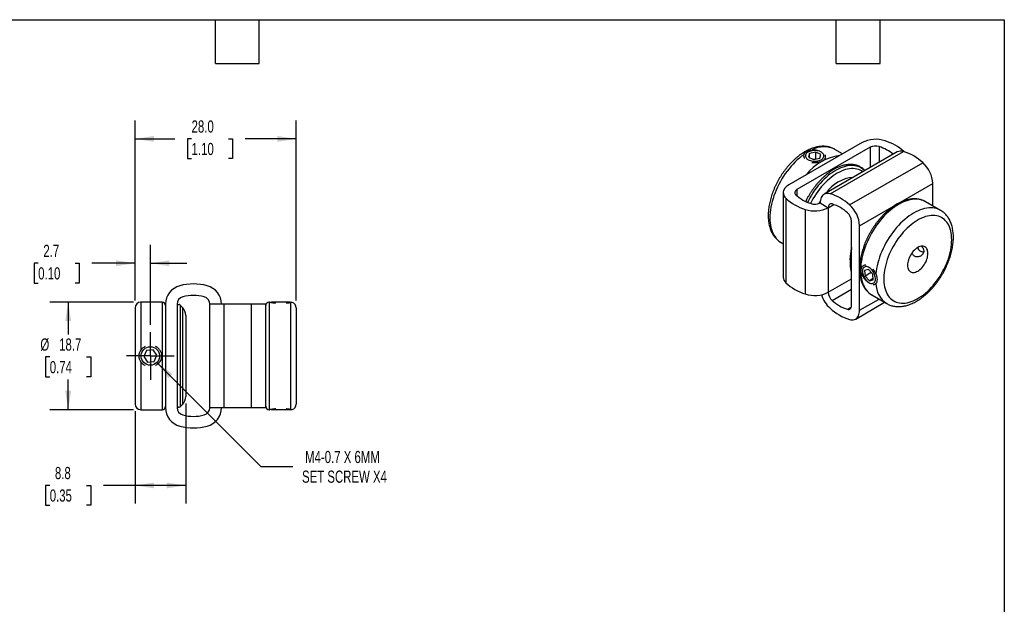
# Model space of a CAD drawing. Header units: millimetres. Extents: x 6 to 273, y 6 to 210.
# Tile 3 of 3: x 102 to 273, y 108 to 210. Entities that reach past the tile are written whole.
import ezdxf

# ---------------------------------------------------------------- set-up
doc = ezdxf.new("R2010")
doc.units = ezdxf.units.MM
doc.linetypes.add('SLD-Center', pattern=[19.05, 15.24, -1.27, 1.27, -1.27])
doc.linetypes.add('SLD-Solid', pattern=[0])
doc.layers.add('CENTER', color=40, linetype='SLD-Center')
doc.layers.add('DIMENSIONS', color=140, linetype='SLD-Solid', lineweight=25)
doc.layers.add('TEXT', color=140, linetype='SLD-Solid', lineweight=25)
doc.styles.add('SLDTEXTSTYLE0', font='TXT', dxfattribs={"width": 0.7})
doc.dimstyles.new('SLDDIMSTYLE0', dxfattribs={"dimtxt": 2.158008, "dimasz": 3.302, "dimexe": 0, "dimexo": 0.0625, "dimgap": 0.539502, "dimtad": 0, "dimtih": 1, "dimtoh": 1, "dimdec": 1, "dimrnd": 1e-09, "dimzin": 12, "dimdsep": 46, "dimtxsty": 'SLDTEXTSTYLE0', "dimsah": 1, "dimcen": 0.09, "dimadec": 0, "dimazin": 3, "dimtfac": 1, "dimtdec": 1, "dimtmove": 0, "dimatfit": 0, "dimfxl": 0, "dimfrac": 2, "dimtolj": 1, "dimtzin": 12, "dimarcsym": 0})
doc.dimstyles.new('SLDDIMSTYLE1', dxfattribs={"dimtxt": 2.158008, "dimasz": 3.302, "dimexe": 0, "dimexo": 0.0625, "dimgap": 0.539502, "dimtad": 0, "dimtih": 1, "dimtoh": 1, "dimdec": 1, "dimrnd": 1e-09, "dimzin": 12, "dimdsep": 46, "dimtxsty": 'SLDTEXTSTYLE0', "dimsah": 1, "dimcen": 0.09, "dimadec": 0, "dimazin": 3, "dimtfac": 1, "dimtdec": 1, "dimtofl": 0, "dimtmove": 0, "dimatfit": 3, "dimfxl": 0, "dimfrac": 2, "dimtolj": 1, "dimtzin": 12, "dimarcsym": 0})
doc.dimstyles.new('SLDDIMSTYLE3', dxfattribs={"dimtxt": 2.158008, "dimasz": 3.302, "dimexe": 0, "dimexo": 0.0625, "dimgap": 0.539502, "dimtad": 0, "dimtih": 1, "dimtoh": 1, "dimdec": 1, "dimrnd": 1e-09, "dimzin": 12, "dimdsep": 46, "dimtxsty": 'SLDTEXTSTYLE0', "dimsah": 1, "dimcen": 0, "dimadec": 0, "dimazin": 3, "dimtfac": 1, "dimtdec": 1, "dimtofl": 0, "dimtmove": 0, "dimatfit": 3, "dimfxl": 0, "dimfrac": 2, "dimtolj": 1, "dimtzin": 12, "dimarcsym": 0})
doc.dimstyles.new('SLDDIMSTYLE4', dxfattribs={"dimtxt": 2.158008, "dimasz": 3.302, "dimexe": 0, "dimexo": 0.0625, "dimgap": 0.539502, "dimtad": 0, "dimtih": 1, "dimtoh": 1, "dimdec": 1, "dimrnd": 1e-09, "dimzin": 4, "dimdsep": 46, "dimtxsty": 'SLDTEXTSTYLE0', "dimsah": 1, "dimcen": 0.09, "dimadec": 0, "dimazin": 1, "dimtfac": 1, "dimtdec": 1, "dimtofl": 0, "dimtmove": 0, "dimatfit": 3, "dimfxl": 0, "dimfrac": 2, "dimtolj": 1, "dimtzin": 12, "dimarcsym": 0})

# ---------------------------------------------------------------- blocks, each defined once
blk = doc.blocks.new('_D_4')
at = {"layer": 'DIMENSIONS'}
for p, q in [((125.74, 149.97), (143.82, 131.89)), ((143.82, 131.89), (149.38, 131.89))]:
    blk.add_line(p, q, dxfattribs=at)
blk.add_solid([(125.74, 149.97), (127.72, 147.27), (128.43, 147.99)], dxfattribs=at)
at = {"layer": 'DIMENSIONS', "char_height": 2.1167, "attachment_point": 1, "style": 'SLDTEXTSTYLE0'}
for s, insert in [('M4-0.7 X 6MM', (151.49, 134.61)), ('SET SCREW X4', (150.96, 131.19))]:
    blk.add_mtext(s, dxfattribs=dict(at, insert=insert))
blk = doc.blocks.new('_D_5')
at = {"layer": 'DIMENSIONS'}
for p, q in [((121.94, 160.73), (121.94, 192.02)), ((149.94, 160.73), (149.94, 192.02)), ((121.94, 188.84), (128.83, 188.84)), ((131.76, 188.84), (131.03, 188.84)), ((131.03, 188.84), (131.03, 185.41)), ((138.17, 188.84), (138.89, 188.84)), ((138.89, 188.84), (138.89, 185.41)), ((149.94, 188.84), (141.09, 188.84)), ((131.03, 185.41), (131.76, 185.41)), ((138.89, 185.41), (138.17, 185.41))]:
    blk.add_line(p, q, dxfattribs=at)
for points in [[(121.94, 188.84), (125.25, 188.33), (125.25, 189.35)], [(149.94, 188.84), (146.64, 189.35), (146.64, 188.33)]]:
    blk.add_solid(points, dxfattribs=at)
at = {"layer": 'DIMENSIONS', "char_height": 2.117, "attachment_point": 1, "style": 'SLDTEXTSTYLE0'}
for s, insert in [('28.0', (131.76, 192.05)), ('1.10', (131.76, 188.14))]:
    blk.add_mtext(s, dxfattribs=dict(at, insert=insert))
blk = doc.blocks.new('_D_6')
at = {"layer": 'DIMENSIONS'}
for p, q in [((130.74, 142.82), (130.74, 125.44)), ((121.94, 141.49), (121.94, 125.44)), ((107.1, 128.61), (106.38, 128.61)), ((106.38, 128.61), (106.38, 125.18)), ((113.51, 128.61), (114.24, 128.61)), ((114.24, 128.61), (114.24, 125.18)), ((121.94, 128.61), (116.44, 128.61)), ((130.74, 128.61), (121.94, 128.61)), ((106.38, 125.18), (107.1, 125.18)), ((114.24, 125.18), (113.51, 125.18))]:
    blk.add_line(p, q, dxfattribs=at)
for points in [[(121.94, 128.61), (125.25, 128.1), (125.25, 129.12)], [(130.74, 128.61), (127.44, 129.12), (127.44, 128.1)]]:
    blk.add_solid(points, dxfattribs=at)
at = {"layer": 'DIMENSIONS', "char_height": 2.117, "attachment_point": 1, "style": 'SLDTEXTSTYLE0'}
for s, insert in [('8.8', (108, 131.82)), ('0.35', (107.1, 127.91))]:
    blk.add_mtext(s, dxfattribs=dict(at, insert=insert))
blk = doc.blocks.new('_D_7')
at = {"layer": 'DIMENSIONS'}
for p, q in [((121.94, 160.73), (121.94, 170.4)), ((124.59, 156.54), (124.59, 170.4)), ((105.09, 167.22), (104.37, 167.22)), ((104.37, 167.22), (104.37, 163.79)), ((111.51, 167.22), (112.23, 167.22)), ((112.23, 167.22), (112.23, 163.79)), ((121.94, 167.22), (114.43, 167.22)), ((124.59, 167.22), (130.94, 167.22)), ((104.37, 163.79), (105.09, 163.79)), ((112.23, 163.79), (111.51, 163.79))]:
    blk.add_line(p, q, dxfattribs=at)
for points in [[(121.94, 167.22), (118.64, 167.73), (118.64, 166.71)], [(124.59, 167.22), (127.9, 166.71), (127.9, 167.73)]]:
    blk.add_solid(points, dxfattribs=at)
at = {"layer": 'DIMENSIONS', "char_height": 2.117, "attachment_point": 1, "style": 'SLDTEXTSTYLE0'}
for s, insert in [('2.7', (105.99, 170.43)), ('0.10', (105.09, 166.52))]:
    blk.add_mtext(s, dxfattribs=dict(at, insert=insert))
blk = doc.blocks.new('_D_8')
at = {"layer": 'DIMENSIONS'}
for p, q in [((121.67, 160.46), (107.13, 160.46)), ((110.31, 160.46), (110.31, 154.85)), ((107.1, 150.93), (106.38, 150.93)), ((106.38, 150.93), (106.38, 147.5)), ((113.51, 150.93), (114.24, 150.93)), ((114.24, 150.93), (114.24, 147.5)), ((106.38, 147.5), (107.1, 147.5)), ((114.24, 147.5), (113.51, 147.5)), ((110.31, 141.76), (110.31, 147.02)), ((121.67, 141.76), (107.13, 141.76))]:
    blk.add_line(p, q, dxfattribs=at)
for points in [[(110.31, 160.46), (109.8, 157.16), (110.82, 157.16)], [(110.31, 141.76), (110.82, 145.06), (109.8, 145.06)]]:
    blk.add_solid(points, dxfattribs=at)
at = {"layer": 'DIMENSIONS', "char_height": 2.117, "attachment_point": 1, "style": 'SLDTEXTSTYLE0'}
for s, insert in [('%%c', (105.47, 154.15)), ('18.7', (108.73, 154.15)), ('0.74', (107.1, 150.23))]:
    blk.add_mtext(s, dxfattribs=dict(at, insert=insert))
blk = doc.blocks.new('SW_CENTERMARKSYMBOL_2')
at = {"layer": 'CENTER', "color": 0}
for p, q in [((0, 2.54), (0, 4.161)), ((0, 0), (0, 2.54)), ((-2.54, 0), (-4.161, 0)), ((0, 0), (-2.54, 0)), ((0, 0), (0, -2.54)), ((0, 0), (2.54, 0)), ((2.54, 0), (4.161, 0)), ((0, -2.54), (0, -4.161))]:
    blk.add_line(p, q, dxfattribs=at)

msp = doc.modelspace()

# ---------------------------------------------------------------- linework, layer by layer
for p, q in [((248.31, 188.19), (235.59, 180.84)), ((249.73, 187.38), (237, 180.03)), ((242.77, 179.3), (255.5, 186.65)), ((243.58, 187.02), (243.57, 187.03)), ((244.94, 186.24), (243.58, 187.02)), ((249.73, 187.38), (249.73, 183.84)), ((251.3, 187.49), (251.3, 184.75)), ((239.18, 186.31), (239, 185.65)), ((239, 185.65), (239.89, 185.23)), ((240.26, 186.54), (239.18, 186.31)), ((239.18, 185.56), (239.18, 186.31)), ((240.26, 185.32), (239.88, 185.23)), ((239.89, 185.23), (240.97, 185.46)), ((241.16, 186.12), (240.26, 186.54)), ((240.26, 185.32), (240.26, 186.54)), ((240.28, 185.31), (240.26, 185.32)), ((240.97, 185.46), (241.16, 186.12)), ((254.44, 186.56), (241.71, 179.21)), ((246.15, 177.35), (258.88, 184.7)), ((237, 180.03), (237, 178.93)), ((247.89, 173.74), (260.62, 181.09)), ((260.62, 177.19), (260.62, 181.09)), ((234.62, 179.5), (234.62, 164.8)), ((235.07, 178.54), (235.07, 163.84)), ((238.45, 176.59), (238.45, 161.89)), ((241.03, 177.7), (242.44, 176.88)), ((242.44, 176.88), (243.4, 177.43)), ((242.44, 176.88), (242.44, 162.19)), ((259.35, 177.92), (259.33, 177.93)), ((261.97, 176.41), (259.35, 177.92)), ((246.48, 159.86), (246.48, 174.56)), ((247.89, 159.04), (247.89, 173.74)), ((234.23, 170.83), (234.62, 170.6)), ((234.23, 170.83), (234.24, 170.82)), ((246.23, 167.81), (246.23, 167.48)), ((258.5, 169.33), (258.76, 169.18)), ((249.43, 166.15), (248.77, 165.99)), ((250.18, 165.34), (249.43, 166.15)), ((242.44, 162.19), (246.48, 164.51)), ((248.77, 165.99), (248.85, 165)), ((249.91, 165.61), (248.85, 165)), ((248.85, 165), (249.6, 164.18)), ((250.24, 164.56), (249.6, 164.18)), ((249.6, 164.18), (250.26, 164.35)), ((249.91, 165.63), (249.91, 165.61)), ((249.91, 165.61), (250.18, 165.32)), ((250.26, 164.35), (250.18, 165.34)), ((243.13, 160.76), (246.48, 162.7)), ((247.89, 159.04), (251.27, 160.99)), ((250, 161.72), (252.62, 160.21)), ((121.94, 159.46), (121.94, 142.76)), ((126.64, 160.46), (122.94, 160.46)), ((122.94, 160.46), (122.94, 152.14)), ((126.64, 160.46), (126.64, 141.76)), ((127.24, 160.11), (127.24, 142.11)), ((129.24, 160.11), (129.24, 142.11)), ((130.16, 159.55), (129.76, 159.95)), ((129.76, 159.95), (129.76, 142.27)), ((130.16, 159.55), (130.16, 142.68)), ((134.94, 142.11), (134.94, 160.11)), ((137.41, 160.11), (134.94, 160.11)), ((137.41, 142.11), (137.41, 160.11)), ((142.18, 160.11), (137.41, 160.11)), ((142.18, 142.11), (142.18, 160.11)), ((144.64, 160.11), (142.18, 160.11)), ((144.64, 142.11), (144.64, 160.11)), ((145.3, 160.46), (145.24, 160.46)), ((145.24, 160.46), (145.24, 141.76)), ((145.68, 160.46), (145.6, 160.41)), ((146.36, 160.46), (145.68, 160.46)), ((148.9, 160.46), (146.36, 160.46)), ((148.99, 160.41), (148.9, 160.46)), ((148.94, 160.41), (148.94, 141.82)), ((149.94, 159.46), (149.94, 142.76)), ((245.79, 159.23), (246.44, 159.61)), ((247.21, 157.53), (252.23, 160.44)), ((130.74, 158.13), (130.74, 144.09)), ((123.92, 152.05), (123.45, 151)), ((123.45, 151), (124.12, 150.06)), ((125.07, 152.16), (123.92, 152.05)), ((125.74, 151.23), (125.07, 152.16)), ((125.27, 150.17), (125.74, 151.23)), ((122.94, 150.09), (122.94, 141.76)), ((124.12, 150.06), (125.27, 150.17)), ((129.76, 142.27), (130.16, 142.68)), ((137.41, 142.11), (134.94, 142.11)), ((142.18, 142.11), (137.41, 142.11)), ((144.64, 142.11), (142.18, 142.11)), ((122.94, 141.76), (126.64, 141.76)), ((145.24, 141.76), (145.3, 141.76)), ((145.6, 141.81), (145.68, 141.76)), ((146.36, 141.76), (145.68, 141.76)), ((148.9, 141.76), (146.36, 141.76)), ((148.9, 141.76), (148.99, 141.81))]:
    msp.add_line(p, q)
at = {"flags": 128}
for points in [[(238.49, 186.04), (238.47, 185.91), (238.48, 185.78), (238.52, 185.65), (238.59, 185.53), (238.69, 185.41), (238.82, 185.3), (238.97, 185.21), (239.15, 185.13), (239.34, 185.06), (239.54, 185.01), (239.76, 184.97), (239.98, 184.96), (240.21, 184.96), (240.43, 184.98), (240.64, 185.02), (240.85, 185.07), (241.04, 185.14), (241.21, 185.22), (241.36, 185.32), (241.48, 185.43), (241.58, 185.55), (241.64, 185.67), (241.68, 185.8), (241.68, 185.93), (241.66, 186.06), (241.6, 186.18), (241.51, 186.3), (241.4, 186.41), (241.26, 186.52), (241.1, 186.6), (240.91, 186.68), (240.71, 186.74), (240.5, 186.78), (240.28, 186.81), (240.06, 186.82), (239.83, 186.8), (239.61, 186.78), (239.4, 186.73), (239.21, 186.67), (239.03, 186.59), (238.87, 186.5), (238.73, 186.4), (238.62, 186.28), (238.54, 186.16), (238.49, 186.04)], [(238.18, 186.09), (237.8, 185.81), (237.42, 185.5), (237.05, 185.18), (236.68, 184.83), (236.32, 184.46), (235.97, 184.07), (235.63, 183.66), (235.3, 183.24), (234.98, 182.8), (234.68, 182.35), (234.39, 181.89), (234.12, 181.41), (233.86, 180.93), (233.62, 180.45), (233.39, 179.95), (233.19, 179.46), (233.01, 178.96), (232.84, 178.46), (232.7, 177.96), (232.58, 177.47), (232.48, 176.98), (232.4, 176.5), (232.34, 176.02), (232.31, 175.56), (232.3, 175.11), (232.31, 174.67), (232.34, 174.24), (232.4, 173.83), (232.48, 173.44), (232.58, 173.07), (232.7, 172.72), (232.84, 172.39), (233.01, 172.08), (233.19, 171.79), (233.39, 171.53), (233.62, 171.29), (233.86, 171.08), (234.12, 170.9), (234.23, 170.83)], [(248.79, 183.3), (248.69, 183.39), (248.46, 183.59), (248.21, 183.76), (247.94, 183.9), (247.66, 184.02), (247.37, 184.11), (247.06, 184.17), (246.74, 184.21), (246.41, 184.21), (246.07, 184.19), (245.73, 184.14), (245.37, 184.06), (245.01, 183.95), (244.65, 183.81), (244.28, 183.65), (243.91, 183.46), (243.54, 183.25), (243.17, 183.01), (242.8, 182.75), (242.44, 182.46), (242.08, 182.15), (241.72, 181.82), (241.38, 181.48), (241.04, 181.11), (240.71, 180.72), (240.39, 180.32), (240.08, 179.9), (239.79, 179.47), (239.51, 179.03), (239.24, 178.58), (238.99, 178.12), (238.84, 177.82)], [(248.48, 183.12), (248.48, 183.12), (248.23, 183.29), (247.97, 183.42), (247.69, 183.53), (247.4, 183.6), (247.1, 183.66), (246.78, 183.68), (246.46, 183.67), (246.13, 183.64), (245.78, 183.58), (245.44, 183.49), (245.09, 183.38), (244.73, 183.23), (244.37, 183.06), (244.01, 182.87), (243.65, 182.65), (243.29, 182.4), (242.94, 182.13), (242.58, 181.84), (242.24, 181.53), (241.9, 181.2), (241.56, 180.85), (241.24, 180.48), (240.92, 180.09), (240.62, 179.69), (240.33, 179.28), (240.05, 178.85), (239.79, 178.42), (239.55, 177.97), (239.36, 177.62)], [(235.59, 180.84), (235.36, 180.7), (235.16, 180.55), (235, 180.38), (234.86, 180.21), (234.75, 180.02), (234.67, 179.84), (234.63, 179.65), (234.62, 179.45), (234.64, 179.26), (234.7, 179.07), (234.79, 178.89), (234.92, 178.71), (235.07, 178.54)], [(237, 180.03), (236.86, 179.93), (236.75, 179.83), (236.67, 179.71), (236.63, 179.59), (236.62, 179.47), (236.65, 179.35), (236.7, 179.23), (236.8, 179.12)], [(242.77, 179.3), (242.55, 179.35), (242.33, 179.37), (242.12, 179.35), (241.93, 179.31), (241.75, 179.23), (241.59, 179.13), (241.45, 179), (241.32, 178.84), (241.22, 178.65), (241.14, 178.44), (241.08, 178.21), (241.04, 177.97), (241.03, 177.7)], [(259.33, 177.93), (259.25, 177.98), (258.97, 178.11), (258.67, 178.21), (258.36, 178.29), (258.04, 178.34), (257.7, 178.36), (257.36, 178.35), (257.01, 178.31), (256.65, 178.25), (256.28, 178.15), (255.91, 178.03), (255.53, 177.89), (255.15, 177.71), (254.77, 177.51), (254.39, 177.28), (254.01, 177.03), (253.63, 176.76), (253.26, 176.46), (252.89, 176.14), (252.53, 175.8), (252.17, 175.44), (251.82, 175.06), (251.48, 174.66), (251.15, 174.25), (250.84, 173.82), (250.53, 173.38), (250.24, 172.93), (249.97, 172.46), (249.71, 171.99), (249.47, 171.51), (249.24, 171.03), (249.03, 170.54), (248.84, 170.05), (248.67, 169.55), (248.52, 169.06), (248.4, 168.58), (248.29, 168.09), (248.2, 167.61), (248.13, 167.14), (248.09, 166.68), (248.07, 166.23), (248.07, 165.79), (248.09, 165.36), (248.13, 164.95), (248.2, 164.55), (248.29, 164.17), (248.4, 163.82), (248.52, 163.48), (248.67, 163.16), (248.84, 162.86), (249.03, 162.59), (249.24, 162.34), (249.47, 162.11), (249.71, 161.92), (249.97, 161.74), (250, 161.72)], [(241.04, 177.99), (240.97, 177.87), (240.82, 177.6)], [(243.13, 177.52), (242.99, 177.54), (242.86, 177.53), (242.74, 177.49), (242.64, 177.42), (242.55, 177.32), (242.49, 177.2), (242.46, 177.05), (242.44, 176.88)], [(261.96, 176.41), (261.85, 176.48), (261.56, 176.61), (261.26, 176.71), (260.94, 176.78), (260.61, 176.83), (260.27, 176.85), (259.92, 176.83), (259.56, 176.79), (259.2, 176.72), (258.83, 176.62), (258.45, 176.49), (258.06, 176.34), (257.68, 176.16), (257.29, 175.95), (256.91, 175.71), (256.52, 175.45), (256.14, 175.16), (255.76, 174.85), (255.39, 174.52), (255.02, 174.17), (254.66, 173.8), (254.31, 173.41), (253.98, 173), (253.65, 172.57), (253.33, 172.13), (253.03, 171.68), (252.74, 171.22), (252.47, 170.75), (252.21, 170.26), (251.97, 169.78), (251.75, 169.28), (251.55, 168.78), (251.37, 168.29), (251.21, 167.79), (251.07, 167.29), (250.95, 166.8), (250.85, 166.31), (250.78, 165.83), (250.72, 165.36)], [(263.91, 171.31), (263.89, 171.72), (263.86, 172.12), (263.81, 172.5), (263.73, 172.86), (263.63, 173.2), (263.51, 173.53), (263.38, 173.83), (263.22, 174.11), (263.04, 174.37), (262.84, 174.6), (262.63, 174.81), (262.39, 175), (262.14, 175.15), (261.88, 175.28), (261.6, 175.39), (261.31, 175.46), (261, 175.51), (260.69, 175.53), (260.36, 175.52), (260.03, 175.48), (259.69, 175.41), (259.34, 175.32), (258.99, 175.19), (258.63, 175.05), (258.27, 174.87), (257.91, 174.67), (257.55, 174.44), (257.19, 174.19), (256.84, 173.92), (256.49, 173.62), (256.14, 173.3), (255.8, 172.96), (255.47, 172.61), (255.15, 172.23), (254.84, 171.84), (254.55, 171.44), (254.26, 171.02), (253.99, 170.59), (253.73, 170.15), (253.49, 169.7), (253.27, 169.24), (253.06, 168.78), (252.87, 168.32), (252.7, 167.86), (252.55, 167.39), (252.43, 166.93), (252.32, 166.47), (252.23, 166.02), (252.17, 165.57), (252.12, 165.13), (252.1, 164.7), (252.1, 164.29), (252.12, 163.89), (252.17, 163.5), (252.23, 163.13), (252.32, 162.77), (252.43, 162.44), (252.55, 162.13), (252.7, 161.83), (252.87, 161.56), (253.06, 161.32), (253.27, 161.1), (253.49, 160.9), (253.73, 160.73), (253.99, 160.59), (254.26, 160.47), (254.55, 160.38), (254.84, 160.32), (255.15, 160.29), (255.47, 160.28), (255.8, 160.31), (256.14, 160.36), (256.49, 160.44), (256.84, 160.55), (257.19, 160.68), (257.55, 160.85), (257.91, 161.03), (258.27, 161.25), (258.63, 161.49), (258.99, 161.75), (259.34, 162.04), (259.69, 162.34), (260.03, 162.67), (260.36, 163.02), (260.69, 163.38), (261, 163.77), (261.31, 164.17), (261.6, 164.58), (261.88, 165), (262.14, 165.44), (262.39, 165.88), (262.63, 166.33), (262.84, 166.79), (263.04, 167.25), (263.22, 167.72), (263.38, 168.18), (263.51, 168.65), (263.63, 169.11), (263.73, 169.56), (263.81, 170.01), (263.86, 170.46), (263.89, 170.89), (263.91, 171.31)], [(256.23, 166.88), (256.24, 166.66), (256.28, 166.45), (256.33, 166.27), (256.41, 166.1), (256.5, 165.95), (256.62, 165.83), (256.75, 165.74), (256.9, 165.67), (257.06, 165.63), (257.23, 165.62), (257.42, 165.64), (257.61, 165.69), (257.8, 165.76), (258, 165.86), (258.2, 165.99), (258.39, 166.14), (258.58, 166.31), (258.77, 166.51), (258.94, 166.72), (259.1, 166.94), (259.25, 167.18), (259.38, 167.43), (259.5, 167.68), (259.59, 167.94), (259.67, 168.19), (259.72, 168.44), (259.76, 168.69), (259.77, 168.92), (259.76, 169.15), (259.72, 169.35), (259.67, 169.54), (259.59, 169.71), (259.5, 169.85), (259.38, 169.97), (259.25, 170.07), (259.1, 170.14), (258.94, 170.17), (258.77, 170.19), (258.58, 170.17), (258.39, 170.12), (258.2, 170.05), (258, 169.94), (257.8, 169.82), (257.61, 169.67), (257.42, 169.49), (257.23, 169.3), (257.06, 169.09), (256.9, 168.86), (256.75, 168.62), (256.62, 168.38), (256.5, 168.13), (256.41, 167.87), (256.33, 167.61), (256.28, 167.36), (256.24, 167.12), (256.23, 166.88)], [(248.85, 166.62), (248.73, 166.57), (248.62, 166.5), (248.53, 166.4), (248.46, 166.28), (248.41, 166.13), (248.38, 165.97), (248.38, 165.79), (248.39, 165.59), (248.43, 165.39), (248.49, 165.19), (248.57, 164.99), (248.67, 164.78), (248.78, 164.59), (248.91, 164.41), (249.05, 164.24), (249.2, 164.09), (249.35, 163.96), (249.51, 163.86), (249.67, 163.78), (249.82, 163.72), (249.97, 163.7), (250.11, 163.7), (250.24, 163.74), (250.36, 163.8), (250.46, 163.88), (250.54, 164), (250.6, 164.13), (250.64, 164.29), (250.65, 164.46), (250.65, 164.64), (250.62, 164.84), (250.57, 165.04), (250.5, 165.25), (250.42, 165.45), (250.31, 165.65), (250.19, 165.84), (250.06, 166.01), (249.91, 166.17), (249.76, 166.31), (249.6, 166.43), (249.44, 166.52), (249.29, 166.59), (249.13, 166.63), (248.99, 166.64), (248.85, 166.62)], [(245.79, 159.23), (245.93, 159.21), (246.06, 159.21), (246.18, 159.25), (246.28, 159.32), (246.37, 159.42), (246.43, 159.55), (246.46, 159.69), (246.48, 159.86)], [(246.15, 157.44), (246.37, 157.4), (246.59, 157.38), (246.8, 157.39), (246.99, 157.44), (247.17, 157.51), (247.33, 157.62), (247.47, 157.75), (247.6, 157.91), (247.7, 158.09), (247.78, 158.3), (247.84, 158.53), (247.88, 158.78), (247.89, 159.04)]]:
    msp.add_lwpolyline(points, dxfattribs=at)
msp.add_circle((124.59, 151.11), 1.61)
for centre, radius, start, end in [((250.67, 183.6), 5.16, 71.3763, 117.1439), ((249.68, 180.01), 8.88, 48.095, 72.7463), ((241.7, 183.17), 4.29, 64.0855, 118.6972), ((250.65, 185.56), 2.04, 71.4589, 117.0611), ((249.17, 180.69), 7.13, 50.0881, 72.6135), ((255.08, 185.37), 1.35, 71.7646, 117.9971), ((252.9, 178.25), 8.8, 47.1968, 72.8086), ((245.54, 177.32), 8.7, 97.3184, 142.6762), ((255.45, 180.83), 5.17, 2.9221, 48.5565), ((247.39, 175.65), 6.53, 95.1693, 144.8253), ((241.05, 184.99), 8.8, 227.1989, 252.8065), ((241.5, 184.2), 6.93, 227.1991, 252.8063), ((240.17, 170.9), 8.8, 47.1968, 72.8086), ((240.09, 181.47), 5.16, 251.3763, 297.1439), ((240.1, 179.52), 2.04, 251.4589, 297.0611), ((241.08, 170.9), 6.93, 47.197, 72.8084), ((242.73, 173.48), 5.17, 2.9221, 48.5565), ((244.44, 174.45), 2.04, 2.935, 48.5436), ((255.89, 167.74), 9.67, 166.9999, 179.5979), ((255.22, 167.56), 8.99, 166.6254, 188.0061), ((258.97, 170.37), 1.14, 204.3488, 273.276), ((235.97, 164.85), 1.35, 182.0025, 228.2447), ((130.54, 160.11), 3.3, 104.7049, 180), ((132.09, 154.21), 9.41, 75.2951, 104.7049), ((133.64, 160.11), 3.3, 0, 75.2951), ((241.05, 170.29), 8.8, 227.1989, 252.8065), ((255.01, 163.77), 4.29, 181.2771, 236.2184), ((130.54, 160.11), 1.3, 104.7047, 180), ((132.09, 154.21), 7.41, 75.2953, 104.7047), ((133.64, 160.11), 1.3, 0, 75.2953), ((240.09, 166.77), 5.16, 251.3763, 297.1439), ((246.43, 163.43), 5.45, 198.034, 227.8441), ((244.48, 162.29), 2.04, 182.935, 228.5436), ((122.94, 159.46), 1, 90, 180), ((126.64, 159.86), 0.6, 0, 90), ((129.54, 159.74), 0.3, 45, 180), ((128.74, 158.13), 2, 0, 45), ((145.24, 159.86), 0.6, 90, 180), ((148.94, 159.46), 1, 0, 72.6633), ((248.75, 165.85), 8.8, 227.1968, 252.8086), ((247.84, 165.85), 6.93, 227.197, 252.8084), ((128.74, 144.09), 2, 315, 0), ((122.94, 142.76), 1, 180, 270), ((126.64, 142.36), 0.6, 270, 0), ((130.54, 142.11), 3.3, 180, 255.2951), ((129.54, 142.49), 0.3, 180, 315), ((130.54, 142.11), 1.3, 180, 255.2953), ((133.64, 142.11), 1.3, 284.7047, 0), ((133.64, 142.11), 3.3, 284.7049, 0), ((145.24, 142.36), 0.6, 180, 270), ((148.94, 142.76), 1, 287.3334, 0), ((132.09, 148.02), 7.41, 255.2953, 284.7047), ((132.09, 148.02), 9.41, 255.2951, 284.7049)]:
    msp.add_arc(centre, radius, start, end)
for points, knots in [([(243.57, 187.03), (243.49, 187.07), (243.31, 187.17), (243.02, 187.29), (242.71, 187.4), (242.39, 187.47), (242.06, 187.52), (241.72, 187.55), (241.37, 187.55), (241.01, 187.52), (240.65, 187.47), (240.28, 187.39), (239.91, 187.28), (239.53, 187.15), (239.15, 186.99), (238.77, 186.81), (238.39, 186.6), (238.02, 186.37), (237.64, 186.12), (237.28, 185.85), (236.91, 185.55), (236.56, 185.24), (236.21, 184.9), (235.87, 184.56), (235.54, 184.19), (235.22, 183.81), (234.91, 183.41), (234.61, 183.01), (234.33, 182.59), (234.06, 182.16), (233.8, 181.72), (233.55, 181.27), (233.33, 180.82), (233.11, 180.36), (232.92, 179.89), (232.74, 179.43), (232.58, 178.96), (232.44, 178.49), (232.32, 178.02), (232.21, 177.56), (232.13, 177.09), (232.07, 176.63), (232.03, 176.18), (232, 175.73), (232, 175.3), (232.03, 174.87), (232.07, 174.45), (232.14, 174.05), (232.22, 173.66), (232.33, 173.28), (232.47, 172.92), (232.62, 172.59), (232.79, 172.27), (232.98, 171.97), (233.2, 171.7), (233.42, 171.45), (233.67, 171.22), (233.93, 171.02), (234.12, 170.89), (234.23, 170.83), (234.25, 170.82)], [0, 0, 0, 0, 0.014392, 0.030703, 0.047041, 0.063456, 0.079991, 0.096682, 0.113555, 0.130621, 0.147881, 0.16532, 0.182917, 0.200641, 0.218462, 0.236349, 0.254277, 0.272222, 0.290167, 0.308098, 0.326011, 0.343902, 0.361769, 0.379613, 0.397436, 0.41524, 0.433027, 0.4508, 0.468564, 0.486321, 0.504075, 0.52183, 0.539588, 0.557352, 0.575127, 0.592916, 0.610723, 0.62855, 0.646402, 0.664281, 0.682189, 0.700128, 0.718098, 0.736096, 0.754119, 0.772158, 0.790197, 0.808214, 0.826184, 0.844076, 0.861854, 0.879484, 0.896935, 0.914186, 0.931226, 0.948062, 0.964712, 0.981211, 0.9976, 1, 1, 1, 1]), ([(238.18, 186.09), (238.21, 186.21), (238.27, 186.31), (238.45, 186.49), (238.57, 186.57), (238.82, 186.72), (238.97, 186.79), (239.28, 186.89), (239.45, 186.93), (239.64, 186.93)], [0, 0, 0, 0, 0.25, 0.25, 0.5, 0.5, 0.75, 0.75, 1, 1, 1, 1]), ([(240.59, 186.8), (240.5, 186.82), (240.3, 186.87), (239.98, 186.92), (239.75, 186.93), (239.64, 186.93)], [0, 0, 0, 0, 0.293774, 0.646978, 1, 1, 1, 1]), ([(238.18, 186.09), (238.17, 186.03), (238.16, 185.91), (238.19, 185.71), (238.23, 185.56), (238.29, 185.49), (238.3, 185.47)], [0, 0, 0, 0, 0.295226, 0.590546, 0.92177, 1, 1, 1, 1]), ([(239.56, 184.74), (239.61, 184.74), (239.78, 184.71), (240.07, 184.7), (240.42, 184.73), (240.75, 184.79), (241.06, 184.87), (241.32, 184.98), (241.54, 185.09), (241.71, 185.22), (241.85, 185.35), (241.94, 185.48), (241.99, 185.63), (241.99, 185.77), (241.95, 185.92), (241.89, 186.02), (241.86, 186.07)], [0, 0, 0, 0, 0.042382, 0.128631, 0.211843, 0.295001, 0.371001, 0.446966, 0.515414, 0.583865, 0.649692, 0.71554, 0.784381, 0.853246, 0.928505, 1, 1, 1, 1]), ([(248.83, 183.32), (248.77, 183.38), (248.65, 183.51), (248.43, 183.7), (248.19, 183.87), (247.94, 184.02), (247.67, 184.15), (247.38, 184.25), (247.09, 184.33), (246.79, 184.38), (246.47, 184.41), (246.15, 184.41), (245.82, 184.38), (245.48, 184.33), (245.13, 184.25), (244.78, 184.15), (244.43, 184.02), (244.07, 183.87), (243.71, 183.7), (243.36, 183.5), (243, 183.27), (242.64, 183.03), (242.29, 182.76), (241.95, 182.48), (241.6, 182.17), (241.27, 181.85), (240.94, 181.51), (240.62, 181.15), (240.31, 180.78), (240.01, 180.4), (239.72, 180), (239.44, 179.59), (239.17, 179.17), (238.92, 178.74), (238.7, 178.34), (238.58, 178.08), (238.52, 177.96)], [0, 0, 0, 0, 0.023359, 0.052686, 0.081901, 0.111041, 0.140153, 0.169272, 0.198445, 0.227712, 0.257102, 0.28663, 0.316295, 0.346088, 0.375991, 0.40598, 0.436034, 0.466132, 0.496257, 0.526395, 0.556535, 0.586669, 0.616792, 0.646904, 0.677002, 0.707087, 0.73716, 0.767221, 0.797271, 0.827313, 0.857348, 0.887377, 0.917404, 0.947428, 0.977453, 1, 1, 1, 1]), ([(259.33, 177.93), (259.24, 177.98), (259.06, 178.07), (258.78, 178.19), (258.48, 178.28), (258.17, 178.35), (257.84, 178.4), (257.51, 178.41), (257.17, 178.41), (256.82, 178.37), (256.46, 178.31), (256.1, 178.22), (255.73, 178.11), (255.36, 177.97), (254.99, 177.81), (254.62, 177.63), (254.25, 177.42), (253.88, 177.18), (253.52, 176.93), (253.15, 176.65), (252.8, 176.35), (252.44, 176.04), (252.1, 175.7), (251.76, 175.35), (251.44, 174.99), (251.12, 174.6), (250.81, 174.21), (250.51, 173.8), (250.23, 173.38), (249.96, 172.95), (249.7, 172.51), (249.46, 172.06), (249.23, 171.61), (249.02, 171.15), (248.82, 170.69), (248.65, 170.22), (248.48, 169.75), (248.34, 169.29), (248.22, 168.82), (248.11, 168.36), (248.03, 167.9), (247.96, 167.44), (247.92, 166.99), (247.89, 166.55), (247.89, 166.12), (247.9, 165.7), (247.94, 165.29), (248, 164.9), (248.08, 164.51), (248.18, 164.15), (248.3, 163.8), (248.44, 163.47), (248.61, 163.16), (248.79, 162.86), (248.98, 162.6), (249.2, 162.35), (249.43, 162.13), (249.68, 161.93), (249.87, 161.8), (249.98, 161.74), (250, 161.73)], [0, 0, 0, 0, 0.015467, 0.032153, 0.048868, 0.06565, 0.082533, 0.099537, 0.116676, 0.13395, 0.151349, 0.168859, 0.186458, 0.204125, 0.22184, 0.239584, 0.257344, 0.275106, 0.292862, 0.310609, 0.328342, 0.346061, 0.363765, 0.381456, 0.399134, 0.416801, 0.434458, 0.452108, 0.469752, 0.487392, 0.505031, 0.52267, 0.540311, 0.557956, 0.575606, 0.593265, 0.610934, 0.628615, 0.646309, 0.66402, 0.681747, 0.699493, 0.717257, 0.735039, 0.752837, 0.770647, 0.788463, 0.806272, 0.824062, 0.841814, 0.859507, 0.877118, 0.894624, 0.912004, 0.929243, 0.946338, 0.963296, 0.980134, 0.996885, 1, 1, 1, 1]), ([(264.2, 171.72), (264.2, 171.8), (264.2, 172.02), (264.18, 172.38), (264.13, 172.8), (264.07, 173.2), (263.98, 173.59), (263.87, 173.97), (263.73, 174.32), (263.58, 174.66), (263.41, 174.98), (263.21, 175.27), (263, 175.55), (262.77, 175.8), (262.53, 176.02), (262.27, 176.22), (262.08, 176.35), (261.97, 176.41), (261.96, 176.41)], [0, 0, 0, 0, 0.037717, 0.108493, 0.179308, 0.250036, 0.320574, 0.390801, 0.460578, 0.529769, 0.598255, 0.66595, 0.73282, 0.798889, 0.864235, 0.928989, 0.993317, 1, 1, 1, 1]), ([(252.63, 160.21), (252.71, 160.17), (252.89, 160.07), (253.17, 159.95), (253.48, 159.84), (253.8, 159.77), (254.13, 159.71), (254.47, 159.69), (254.82, 159.69), (255.18, 159.71), (255.54, 159.77), (255.91, 159.84), (256.29, 159.95), (256.66, 160.08), (257.04, 160.24), (257.42, 160.42), (257.8, 160.63), (258.17, 160.86), (258.55, 161.11), (258.92, 161.38), (259.28, 161.68), (259.63, 161.99), (259.98, 162.32), (260.32, 162.67), (260.65, 163.03), (260.97, 163.41), (261.28, 163.81), (261.58, 164.22), (261.87, 164.64), (262.14, 165.07), (262.4, 165.5), (262.64, 165.95), (262.87, 166.4), (263.08, 166.86), (263.28, 167.33), (263.46, 167.79), (263.62, 168.26), (263.76, 168.73), (263.88, 169.2), (263.99, 169.67), (264.07, 170.13), (264.13, 170.59), (264.18, 171.04), (264.2, 171.42), (264.2, 171.64), (264.2, 171.72)], [0, 0, 0, 0, 0.0189785, 0.0408617, 0.0627787, 0.0847964, 0.1069743, 0.1293606, 0.1519893, 0.1748778, 0.1980254, 0.2214151, 0.2450166, 0.2687912, 0.2926967, 0.3166926, 0.340743, 0.3648189, 0.3888935, 0.4129517, 0.4369848, 0.4609883, 0.4849604, 0.5089015, 0.5328137, 0.5567, 0.580564, 0.60441, 0.6282424, 0.6520659, 0.6758851, 0.6997051, 0.7235293, 0.7473624, 0.7712091, 0.7950745, 0.8189633, 0.8428802, 0.8668294, 0.8908148, 0.9148395, 0.9389054, 0.9630125, 0.9871585, 1, 1, 1, 1]), ([(246.48, 169.96), (246.46, 169.88), (246.4, 169.64), (246.34, 169.24), (246.28, 168.78), (246.24, 168.32), (246.22, 168), (246.23, 167.83), (246.23, 167.82)], [0, 0, 0, 0, 0.114858, 0.329501, 0.544904, 0.761024, 0.977737, 1, 1, 1, 1]), ([(258.69, 170.17), (258.69, 170.16), (258.77, 170.09), (258.86, 169.94), (258.97, 169.73), (259.03, 169.53), (259.05, 169.33), (259.02, 169.13), (258.96, 168.96), (258.86, 168.79), (258.73, 168.65), (258.57, 168.52), (258.37, 168.41), (258.15, 168.34), (257.94, 168.32), (257.74, 168.33), (257.56, 168.39), (257.41, 168.47), (257.28, 168.59), (257.15, 168.74), (257.07, 168.89), (257.03, 169), (257.02, 169.02)], [0, 0, 0, 0, 0.004014, 0.070992, 0.12469, 0.178356, 0.232208, 0.286062, 0.336768, 0.387499, 0.441797, 0.496121, 0.558885, 0.621637, 0.676716, 0.731732, 0.778584, 0.825417, 0.872216, 0.919049, 0.979719, 1, 1, 1, 1]), ([(246.32, 166.29), (246.33, 166.24), (246.36, 166.06), (246.41, 165.83), (246.46, 165.66), (246.48, 165.61)], [0, 0, 0, 0, 0.214779, 0.745804, 1, 1, 1, 1]), ([(248.99, 166.91), (248.94, 166.91), (248.82, 166.92), (248.63, 166.86), (248.43, 166.75), (248.27, 166.59), (248.17, 166.39), (248.11, 166.17), (248.1, 165.93), (248.13, 165.69), (248.19, 165.45), (248.29, 165.2), (248.42, 164.96), (248.59, 164.71), (248.78, 164.47), (248.92, 164.33), (248.98, 164.26)], [0, 0, 0, 0, 0.042382, 0.128631, 0.211843, 0.295001, 0.371001, 0.446966, 0.515414, 0.583865, 0.649692, 0.71554, 0.784381, 0.853246, 0.928505, 1, 1, 1, 1]), ([(250.72, 165.36), (250.69, 165.45), (250.61, 165.62), (250.47, 165.88), (250.34, 166.08), (250.26, 166.17), (250.25, 166.19)], [0, 0, 0, 0, 0.295226, 0.590546, 0.92177, 1, 1, 1, 1]), ([(250.72, 165.36), (250.79, 165.18), (250.84, 165.02), (250.91, 164.69), (250.93, 164.54), (250.93, 164.24), (250.91, 164.1), (250.84, 163.86), (250.79, 163.75), (250.72, 163.68)], [0, 0, 0, 0, 0.25, 0.25, 0.5, 0.5, 0.75, 0.75, 1, 1, 1, 1]), ([(250.25, 163.54), (250.3, 163.53), (250.43, 163.52), (250.59, 163.57), (250.68, 163.64), (250.72, 163.68)], [0, 0, 0, 0, 0.293774, 0.646978, 1, 1, 1, 1]), ([(145.3, 160.46), (145.3, 160.46), (145.29, 160.46), (145.32, 160.46), (145.4, 160.44), (145.53, 160.42), (145.69, 160.4), (145.89, 160.37), (146.13, 160.34), (146.31, 160.33), (146.4, 160.32)], [0, 0, 0, 0, 0.028952, 0.167939, 0.29785, 0.431226, 0.567236, 0.706568, 0.855237, 1, 1, 1, 1]), ([(148.19, 160.32), (148.27, 160.33), (148.46, 160.34), (148.72, 160.37), (148.87, 160.39), (148.94, 160.41)], [0, 0, 0, 0, 0.293761, 0.641361, 1, 1, 1, 1]), ([(149.24, 160.42), (149.24, 160.42), (149.25, 160.41), (149.21, 160.42), (149.12, 160.42), (149, 160.41), (148.94, 160.41)], [0, 0, 0, 0, 0.081916, 0.389199, 0.706072, 1, 1, 1, 1]), ([(123.7, 152.74), (123.62, 152.69), (123.43, 152.6), (123.17, 152.4), (123.02, 152.23), (122.94, 152.14)], [0, 0, 0, 0, 0.293774, 0.646978, 1, 1, 1, 1]), ([(125.49, 149.49), (125.54, 149.51), (125.7, 149.58), (125.94, 149.76), (126.19, 150), (126.39, 150.28), (126.52, 150.58), (126.59, 150.88), (126.6, 151.18), (126.57, 151.46), (126.48, 151.72), (126.36, 151.97), (126.2, 152.21), (126, 152.42), (125.76, 152.6), (125.58, 152.69), (125.49, 152.74)], [0, 0, 0, 0, 0.042382, 0.128631, 0.211843, 0.295001, 0.371001, 0.446966, 0.515414, 0.583865, 0.649692, 0.71554, 0.784381, 0.853246, 0.928505, 1, 1, 1, 1]), ([(122.94, 150.09), (122.83, 150.23), (122.76, 150.4), (122.66, 150.75), (122.64, 150.93), (122.64, 151.29), (122.66, 151.47), (122.76, 151.82), (122.83, 151.99), (122.94, 152.14)], [0, 0, 0, 0, 0.25, 0.25, 0.5, 0.5, 0.75, 0.75, 1, 1, 1, 1]), ([(122.94, 150.09), (123.01, 150.01), (123.13, 149.86), (123.36, 149.67), (123.55, 149.55), (123.68, 149.5), (123.7, 149.49)], [0, 0, 0, 0, 0.295226, 0.590546, 0.92177, 1, 1, 1, 1]), ([(146.4, 141.9), (146.35, 141.9), (146.19, 141.89), (145.95, 141.86), (145.7, 141.83), (145.51, 141.8), (145.37, 141.78), (145.3, 141.76), (145.3, 141.76), (145.3, 141.76)], [0, 0, 0, 0, 0.082114, 0.257319, 0.420908, 0.590141, 0.739487, 0.89415, 1, 1, 1, 1]), ([(148.94, 141.82), (148.88, 141.83), (148.76, 141.84), (148.53, 141.87), (148.34, 141.89), (148.21, 141.9), (148.19, 141.9)], [0, 0, 0, 0, 0.291892, 0.590539, 0.917672, 1, 1, 1, 1]), ([(148.94, 141.82), (148.99, 141.81), (149.08, 141.8), (149.18, 141.8), (149.24, 141.81), (149.24, 141.81), (149.24, 141.81)], [0, 0, 0, 0, 0.231296, 0.471314, 0.772365, 1, 1, 1, 1])]:
    msp.add_open_spline(points, degree=3, knots=knots)
at = {"layer": 'TEXT'}
for p, q in [((6.35, 209.55), (273.05, 209.55)), ((135.89, 201.93), (135.89, 209.55)), ((143.51, 201.93), (143.51, 209.55)), ((243.84, 201.93), (243.84, 209.55)), ((251.46, 201.93), (251.46, 209.55)), ((273.05, 209.55), (273.05, 6.35)), ((135.89, 201.93), (143.51, 201.93)), ((243.84, 201.93), (251.46, 201.93))]:
    msp.add_line(p, q, dxfattribs=at)

# ---------------------------------------------------------------- block references
at = {"layer": 'CENTER'}
msp.add_blockref('SW_CENTERMARKSYMBOL_2', (124.59, 151.11), dxfattribs=at)

# ---------------------------------------------------------------- dimensions: what is measured, and where the dimension line sits
at = {"layer": 'DIMENSIONS'}
for base, p1, p2, dimstyle, picture, middle in [((149.94, 188.84), (121.94, 159.46), (149.94, 159.46), 'SLDDIMSTYLE4', '_D_5', (134.96, 188.84)), ((121.94454432, 167.22096597), (124.59454432, 155.27307992), (121.94454432, 159.46207992), 'SLDDIMSTYLE0', '_D_7', (108.30051537, 167.22096597)), ((121.94, 128.61), (130.74, 144.09), (121.94, 142.76), 'SLDDIMSTYLE1', '_D_6', (110.31, 128.61))]:
    dim = msp.add_linear_dim(base=base, p1=p1, p2=p2, dimstyle=dimstyle, dxfattribs=at)
    dim.commit()
    dim.dimension.update_dxf_attribs({"geometry": picture, "text_midpoint": middle, "dimtype": 160})
dim = msp.add_linear_dim(base=(110.31, 160.46), p1=(122.94, 141.76), p2=(122.94, 160.46), angle=90, text='%%c<>', dimstyle='SLDDIMSTYLE1', dxfattribs=at)
dim.commit()
dim.dimension.update_dxf_attribs({"geometry": '_D_8', "text_midpoint": (110.31, 150.93), "dimtype": 160})
dim = msp.add_diameter_dim_2p(p1=(123.45, 152.26), p2=(125.74, 149.97), text='M4-0.7 X 6MM\\PSET SCREW X4', dimstyle='SLDDIMSTYLE3', override={"dimpost": '<>'}, dxfattribs=at)
dim.commit()
dim.dimension.update_dxf_attribs({"geometry": '_D_4', "text_midpoint": (161.76, 131.89), "dimtype": 163})

doc.saveas('drawing.dxf')
